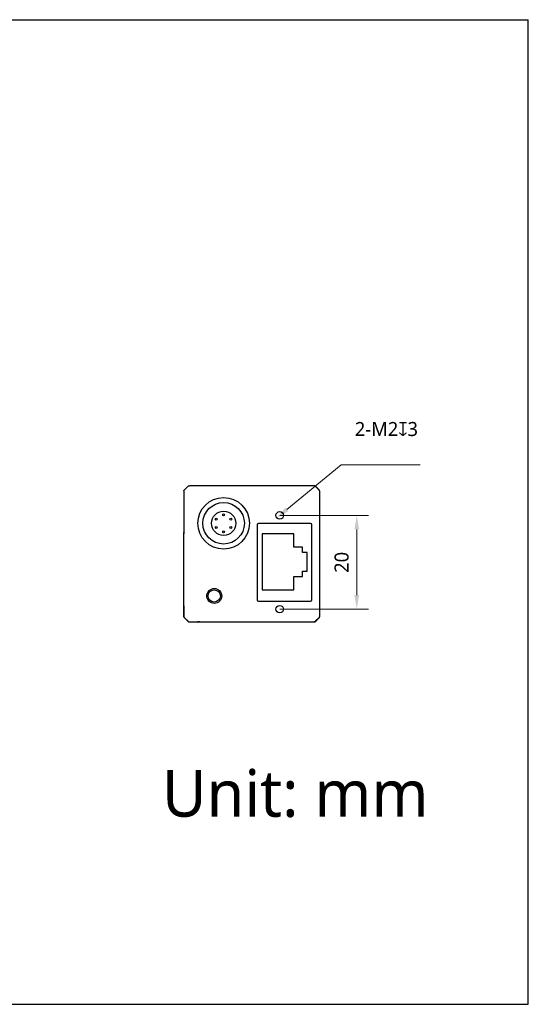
# Model space of a CAD drawing. Header units: millimetres. Extents: x 74 to 371, y 81 to 291.
# Tile 3 of 3: x 263 to 371, y 81 to 291. Entities that reach past the tile are written whole.
import ezdxf

# ---------------------------------------------------------------- set-up
doc = ezdxf.new("R2010")
doc.units = ezdxf.units.MM
doc.header["$LTSCALE"] = 16.335
doc.header["$PDMODE"] = 3
doc.header["$PDSIZE"] = 8
doc.layers.get('0').update_dxf_attribs({"linetype": 'CONTINUOUS'})
doc.layers.get('Defpoints').update_dxf_attribs({"linetype": 'CONTINUOUS'})
for name, color, linetype in [('00_COMPONENTS', 7, 'CONTINUOUS'), ('ASM_DXF_DIMENSION', 7, 'CONTINUOUS'), ('D-01-35-26-0DXF_CONTINUOUS_LINE', 7, 'CONTINUOUS'), ('D-01-36-26-0DXF_CONTINUOUS_LINE', 7, 'CONTINUOUS'), ('HR10A-7R-6PBDXF_CONTINUOUS_LINE', 7, 'CONTINUOUS'), ('RJ45-B563S-LDXF_CONTINUOUS_LINE', 7, 'CONTINUOUS')]:
    doc.layers.add(name, color=color, linetype=linetype)
doc.styles.get("Standard").update_dxf_attribs({"font": 'Roboto-Regular.ttf'})
doc.dimstyles.new('DIMSTYLE_1', dxfattribs={"dimtxt": 3, "dimasz": 3, "dimexe": 2.5, "dimexo": 0, "dimgap": 0.75, "dimtad": 1, "dimdsep": 46, "dimtxsty": 'STANDARD', "dimblk": '_FILLED', "dimcen": 0.09, "dimclrd": 8, "dimclre": 8, "dimclrt": 7, "dimadec": 0, "dimazin": 0, "dimtp": 0.001, "dimtm": 0.001, "dimtfac": 1, "dimtofl": 0, "dimtmove": 0, "dimatfit": 3, "dimldrblk": '_FILLED', "dimfxl": 1, "dimtolj": 1, "dimlwd": 9, "dimlwe": 9, "dimarcsym": 0})
doc.dimstyles.new('DIMSTYLE_2', dxfattribs={"dimtxt": 3, "dimasz": 3, "dimexe": 2.5, "dimexo": 0, "dimtad": 1, "dimdec": 3, "dimdsep": 46, "dimtxsty": 'STANDARD', "dimblk": '_FILLED', "dimcen": 0.09, "dimclrd": 8, "dimclre": 8, "dimclrt": 7, "dimadec": 0, "dimazin": 0, "dimtp": 0.001, "dimtm": 0.001, "dimtfac": 1, "dimtdec": 3, "dimtmove": 0, "dimatfit": 2, "dimldrblk": '_FILLED', "dimfxl": 1, "dimtolj": 1, "dimlwd": 9, "dimlwe": 9, "dimarcsym": 0})

# ---------------------------------------------------------------- blocks, each defined once
blk = doc.blocks.new('_FILLED')
at = {"color": 0, "linetype": 'ByBlock'}
blk.add_solid([(0, 0), (-1, 0.167), (-1, -0.167)], dxfattribs=at)
blk = doc.blocks.new('*D222')
at = {"layer": 'D-01-35-26-0DXF_CONTINUOUS_LINE', "color": 8, "linetype": 'Continuous', "lineweight": 9}
for p, q in [((318.21, 184.8), (337.16, 184.8)), ((334.66, 181.8), (334.66, 167.8)), ((318.22, 164.8), (337.16, 164.8))]:
    blk.add_line(p, q, dxfattribs=at)
at = {"layer": 'Defpoints', "color": 0}
for p in [(318.21, 184.8), (318.22, 164.8), (334.66, 164.8)]:
    blk.add_point(p, dxfattribs=at)
at = {"layer": 'D-01-35-26-0DXF_CONTINUOUS_LINE', "color": 8, "linetype": 'ByBlock', "lineweight": 9, "xscale": 3, "yscale": 3, "zscale": 3}
for p, rotation in [((334.66, 184.8), 90), ((334.66, 164.8), 270)]:
    blk.add_blockref('_FILLED', p, dxfattribs=dict(at, rotation=rotation))
at = {"layer": 'D-01-35-26-0DXF_CONTINUOUS_LINE', "color": 7, "lineweight": 30, "insert": (329.91, 174.78), "char_height": 3, "attachment_point": 2, "rotation": 90, "line_spacing_factor": 0.9}
blk.add_mtext('\\A1;20', dxfattribs=at)
blk = doc.blocks.new('*D231')
at = {"layer": 'ASM_DXF_DIMENSION', "color": 8, "linetype": 'Continuous', "lineweight": 9}
for p in [(319.76, 186.08), (348.17, 195.59)]:
    blk.add_line(p, (331.31, 195.59), dxfattribs=at)
at = {"layer": 'Defpoints', "color": 0}
for p in [(318.99, 185.44), (317.44, 184.17)]:
    blk.add_point(p, dxfattribs=at)
at = {"layer": 'ASM_DXF_DIMENSION', "color": 8, "linetype": 'ByBlock', "lineweight": 9, "xscale": 3, "yscale": 3, "zscale": 3, "rotation": 219.4948006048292}
blk.add_blockref('_FILLED', (317.44, 184.17), dxfattribs=at)
at = {"layer": 'ASM_DXF_DIMENSION', "color": 7, "lineweight": 15, "insert": (334.25, 204.72), "char_height": 3, "attachment_point": 1, "line_spacing_factor": 0.9}
blk.add_mtext('\\A1;{2-M2{\\fgdt;x}3\\P }', dxfattribs=at)

msp = doc.modelspace()

# ---------------------------------------------------------------- linework, layer by layer
at = {"color": 7}
for p, q in [((74.269, 290.5219), (371.269, 290.5219)), ((371.269, 80.5219), (371.269, 290.5219)), ((74.269, 80.5219), (371.269, 80.5219))]:
    msp.add_line(p, q, dxfattribs=at)
at = {"layer": '00_COMPONENTS', "color": 7}
for p, q in [((325.5421, 191.1135), (298.9563, 191.1126)), ((297.7492, 189.9054), (297.7495, 181.179)), ((297.8957, 190.259), (298.6028, 190.9661)), ((298.61, 190.9486), (297.9132, 190.2517)), ((326.5852, 190.2527), (325.8883, 190.9495)), ((325.8956, 190.9671), (326.6028, 190.26)), ((326.7502, 163.3206), (326.7492, 189.9064)), ((326.7497, 163.2834), (326.7497, 189.8692)), ((297.7497, 163.2834), (297.7497, 181.179)), ((297.7674, 167.6125), (297.767, 178.8125)), ((297.7501, 165.2461), (297.7502, 163.3196)), ((297.8962, 162.9299), (298.6033, 162.2228)), ((298.6037, 162.259), (297.8966, 162.9661)), ((297.9141, 162.9734), (298.611, 162.2765)), ((298.9569, 162.0763), (300.7342, 162.0608)), ((298.9573, 162.1126), (325.5431, 162.1135)), ((300.453, 162.1126), (300.453, 162.0633)), ((300.7342, 162.0608), (300.7497, 162.0763)), ((300.7497, 162.1126), (300.7497, 162.0763)), ((301.073, 162.0763), (300.7497, 162.0763)), ((301.073, 162.0763), (301.073, 162.1127)), ((301.073, 162.0763), (325.5426, 162.0763)), ((325.8893, 162.2775), (326.5861, 162.9743)), ((325.8962, 162.2228), (326.6033, 162.9299)), ((326.6037, 162.9671), (325.8966, 162.2599))]:
    msp.add_line(p, q, dxfattribs=at)
for centre, radius in [((306.2494, 183.1128), 5.5), ((318.2144, 184.8032), 0.8), ((304.2499, 167.6128), 1.6), ((304.2499, 167.6128), 1.3), ((318.215, 164.8032), 0.8)]:
    msp.add_circle(centre, radius, dxfattribs=at)
for centre, radius, start, end in [((325.5419, 190.615), 0.4985, 82.229893, 89.979706), ((325.5414, 190.6104), 0.5031, 67.532756, 82.246101), ((298.2525, 189.9049), 0.5033, 164.837429, 179.935227), ((298.2449, 189.9098), 0.4939, 135.005986, 138.145315), ((298.9551, 190.6135), 0.4985, 127.267358, 134.980137), ((298.9591, 190.6085), 0.5049, 119.901599, 127.277249), ((298.9557, 190.6144), 0.4981, 112.554587, 119.908969), ((326.2465, 189.9045), 0.5033, 29.896864, 44.936372), ((326.2495, 189.9065), 0.4996, 15.195915, 29.866567), ((326.2459, 189.9058), 0.5033, 0.068681, 15.166479), ((326.2497, 189.8692), 0.5, 0, 4.272056), ((298.2497, 163.2834), 0.5, 180, 225), ((298.2451, 163.3197), 0.4949, 180.009027, 184.191723), ((298.2483, 163.3191), 0.4981, 202.554587, 209.908969), ((298.2543, 163.3224), 0.5049, 209.901599, 217.277249), ((298.2492, 163.3185), 0.4985, 217.267358, 224.980137), ((298.9569, 162.5763), 0.5, 225, 270), ((298.9526, 162.6079), 0.4934, 225.005001, 227.721985), ((298.958, 162.6157), 0.5031, 247.532756, 262.246101), ((298.9575, 162.611), 0.4985, 262.229893, 269.979706), ((314.3915, 162.6763), 0.6, 270, 290.147529), ((319.108, 162.6763), 0.6, 249.817753, 270), ((325.5426, 162.5763), 0.5, 270, 315), ((325.5436, 162.6117), 0.4981, 292.554587, 299.908969), ((325.5403, 162.6176), 0.5049, 299.901599, 307.277249), ((325.5443, 162.6126), 0.4985, 307.267358, 314.980137), ((326.2497, 163.2834), 0.5, 315, 0), ((326.2518, 163.3197), 0.4981, 337.488333, 344.850015), ((326.2469, 163.3212), 0.5033, 344.837429, 359.935227)]:
    msp.add_arc(centre, radius, start, end, dxfattribs=at)
for centre, major_axis, start_param, end_param in [((297.7522, 181.179), (0, 0.3), 1.57079489, 2.97414314), ((297.7488, 178.8125), (-0.0001, 2.1), 4.71238755, 6.1157358), ((297.7491, 167.6125), (-0.0001, 2.1), 3.3090393, 4.71238755), ((297.7527, 165.2461), (0, 0.3), 6.45063195, 7.8539802)]:
    msp.add_ellipse(centre, major_axis=major_axis, ratio=0.00870451, start_param=start_param, end_param=end_param, dxfattribs=at)
for points in [[(298.7647, 191.0744), (298.8248, 191.0994), (298.8912, 191.1126), (298.9563, 191.1126)], [(325.7337, 191.0753), (325.7937, 191.0504), (325.8497, 191.013), (325.8956, 190.9671)], [(297.7883, 163.128), (297.7679, 163.1772), (297.7554, 163.2304), (297.7515, 163.2835)], [(298.7657, 162.1507), (298.7128, 162.1727), (298.663, 162.2043), (298.6207, 162.2429)], [(301.073, 162.0763), (301.0086, 162.0763), (300.9431, 162.0887), (300.8831, 162.1122)], [(325.7347, 162.1517), (325.6745, 162.1267), (325.6082, 162.1135), (325.5431, 162.1135)], [(326.712, 163.129), (326.6871, 163.069), (326.6496, 163.013), (326.6037, 162.9671)]]:
    msp.add_open_spline(points, degree=3, dxfattribs=at)
msp.add_open_spline([(297.7668, 190.0365), (297.7718, 190.0553), (297.7963, 190.1287), (297.8384, 190.1962), (297.8771, 190.2393)], degree=3, knots=[0, 0, 0, 0, 0.2511677, 1, 1, 1, 1], dxfattribs=at)
at = {"layer": 'D-01-36-26-0DXF_CONTINUOUS_LINE', "color": 7, "linetype": 'Continuous', "lineweight": 30}
for p, q in [((313.3906, 182.802), (313.3906, 166.8045)), ((324.7581, 183.102), (313.6906, 183.102)), ((325.0581, 166.8045), (325.0581, 182.802)), ((313.6906, 166.5045), (324.7581, 166.5045))]:
    msp.add_line(p, q, dxfattribs=at)
for centre in [(318.2144, 184.8032), (318.2144, 164.8032)]:
    msp.add_circle(centre, 0.8, dxfattribs=at)
for centre, major_axis, start_param, end_param in [((313.6906, 182.802), (0.2121, -0.2121), -3.92695274, -2.35623257), ((324.7581, 182.802), (0.2121, 0.2121), -0.78536009, 0.78536009), ((313.6906, 166.8045), (0.2121, 0.2121), -3.92695274, -2.35623257), ((324.7581, 166.8045), (0.2121, -0.2121), -0.78536009, 0.78536009)]:
    msp.add_ellipse(centre, major_axis=major_axis, ratio=0.99992385, start_param=start_param, end_param=end_param, dxfattribs=at)
at = {"layer": 'HR10A-7R-6PBDXF_CONTINUOUS_LINE', "color": 7, "linetype": 'Continuous', "lineweight": 30}
for centre, radius in [((306.2494, 183.1128), 5.5), ((306.2494, 183.1128), 4.425), ((306.2494, 183.1128), 2.6), ((306.2494, 184.9128), 0.2), ((304.6894, 184.0128), 0.2), ((307.8094, 184.0128), 0.2), ((304.6894, 182.2128), 0.2), ((306.2494, 181.3128), 0.2), ((307.8094, 182.2128), 0.2)]:
    msp.add_circle(centre, radius, dxfattribs=at)
at = {"layer": 'RJ45-B563S-LDXF_CONTINUOUS_LINE', "color": 7, "linetype": 'Continuous', "lineweight": 30}
for p, q in [((314.4589, 180.8926), (314.4589, 168.8926)), ((321.2589, 180.8926), (314.4589, 180.8926)), ((321.2589, 177.9926), (321.2589, 180.8926)), ((323.0589, 177.9926), (321.2589, 177.9926)), ((323.0589, 176.8926), (323.0589, 177.9926)), ((324.0589, 176.8926), (323.0589, 176.8926)), ((324.0589, 172.8926), (324.0589, 176.8926)), ((323.0589, 171.7926), (323.0589, 172.8926)), ((323.0589, 172.8926), (324.0589, 172.8926)), ((321.2589, 168.8926), (321.2589, 171.7926)), ((321.2589, 171.7926), (323.0589, 171.7926)), ((314.4589, 168.8926), (321.2589, 168.8926))]:
    msp.add_line(p, q, dxfattribs=at)

# ---------------------------------------------------------------- texts
msp.add_text('Unit: mm', height=10).set_placement((293.0985, 120.5276))

# ---------------------------------------------------------------- dimensions: what is measured, and where the dimension line sits
at = {"layer": 'ASM_DXF_DIMENSION', "color": 7, "linetype": 'Continuous', "lineweight": 15}
dim = msp.add_diameter_dim_2p(p1=(318.986, 185.4392), p2=(317.4427, 184.1672), text='{2-M2{\\fgdt;x}3\\P }', dimstyle='DIMSTYLE_2', override={"dimtoh": 1, "dimpost": '<>', "dimtxsty": 'STANDARD', "dimtofl": 0, "dimatfit": 3, "dimldrblk": '_FILLED'}, dxfattribs=at)
dim.commit()
dim.dimension.update_dxf_attribs({"geometry": '*D231', "text_midpoint": (341.2083, 195.5927), "dimtype": 163})
at = {"layer": 'D-01-35-26-0DXF_CONTINUOUS_LINE', "color": 7, "linetype": 'Continuous', "lineweight": 30}
dim = msp.add_linear_dim(base=(334.6554, 164.8032), p1=(318.2144, 184.8032), p2=(318.215, 164.8032), angle=270, dimstyle='DIMSTYLE_1', override={"dimtxsty": 'STANDARD', "dimldrblk": '_FILLED'}, dxfattribs=at)
dim.commit()
dim.dimension.update_dxf_attribs({"geometry": '*D222', "text_midpoint": (334.6554, 174.7769), "dimtype": 160})

doc.saveas('drawing.dxf')
